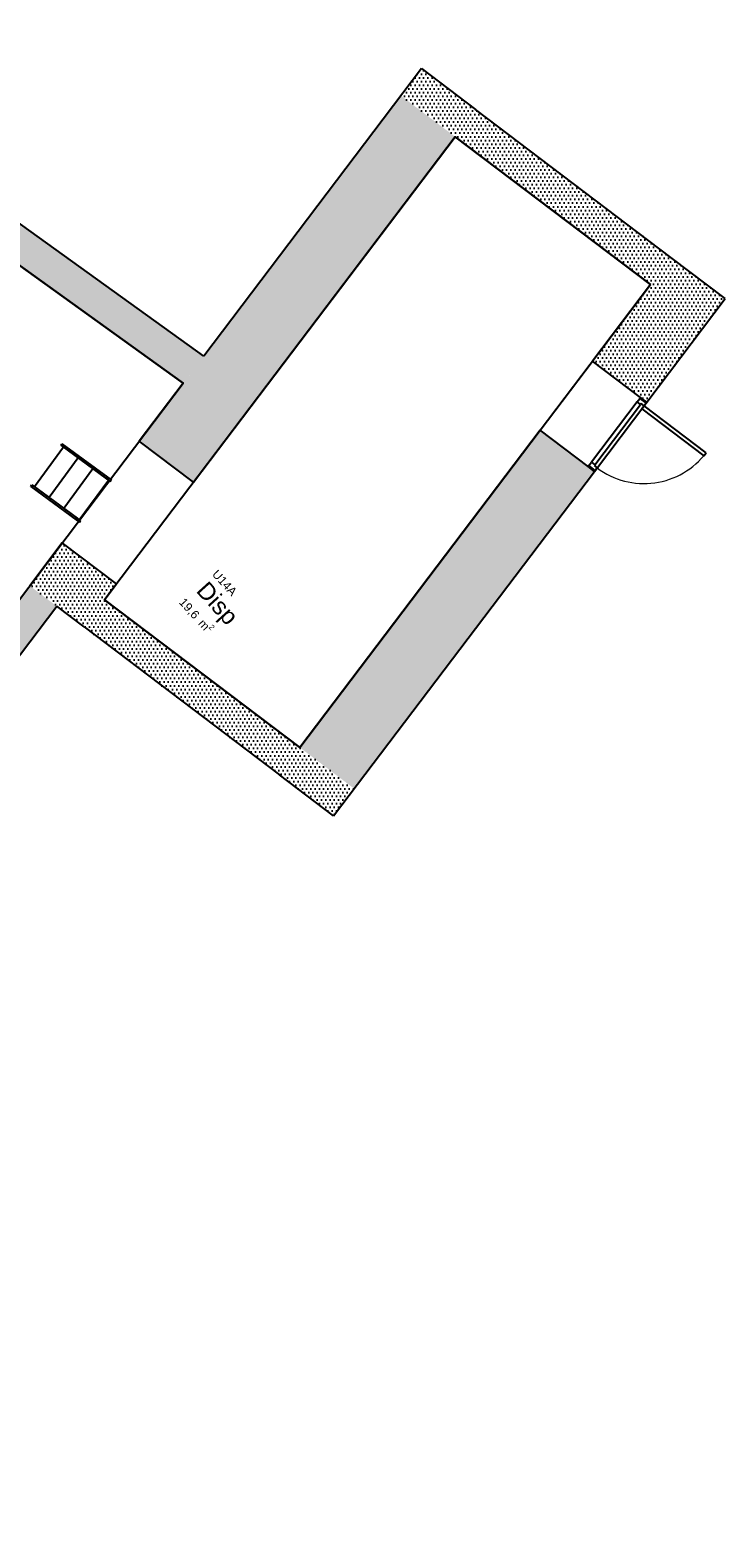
# Model space of a CAD drawing. Header units: millimetres. Extents: x 62961 to 109894, y 64087 to 106742.
# Tile 34 of 35: x 101722 to 109894, y 74916 to 92363. Entities that reach past the tile are written whole.
import ezdxf
from ezdxf.enums import TextEntityAlignment as Align

# ---------------------------------------------------------------- set-up
doc = ezdxf.new("R2010")
doc.units = ezdxf.units.MM
doc.header["$LTSCALE"] = 0.5
doc.header["$MEASUREMENT"] = 0
doc.linetypes.add('PLINE', pattern=[0])
for name, color, linetype in [('23-- Yttervegger', 7, 'Continuous'), ('23-- Yttervegger (Skravur)', 7, 'Continuous'), ('241- Bærende innervegger', 7, 'Continuous'), ('241- Bærende innervegger (Skravur)', 7, 'Continuous'), ('244- Vinduer_ dører_ foldevegger', 7, 'Continuous'), ('25- Dekke eksisterende salen(Nye konstruksjoner)', 7, 'Continuous'), ('862- M___Nettoareal', 7, 'Continuous'), ('862- M___Nettoareal(Polylinje)', 7, 'Continuous'), ('862- M___Nettoareal(Tekst)', 7, 'Continuous')]:
    doc.layers.add(name, color=color, linetype=linetype)
doc.layers.add('234- Vinduer_ dører_ porter', color=7, linetype='Continuous', lineweight=0)
doc.styles.add('GENERATED_STYLE_1', font='arial.ttf')
pattern_1 = [(0, (0, 0), (0, 86.60254), [0, -50]), (0, (25, 43.3), (0, 86.60254), [0, -50])]

# ---------------------------------------------------------------- blocks, each defined once
blk = doc.blocks.new('Scene_U14_22', base_point=(92493, 89036))
at = {"layer": '862- M___Nettoareal(Polylinje)', "linetype": 'PLINE', "flags": 128}
blk.add_lwpolyline([(84279, 92254), (84427, 91894, 0.116136), (96541, 80461), (97289, 79972), (103524, 88209), (90356, 97694), (85926, 93728)], format="xyb", close=True, dxfattribs=at)
at = {"layer": '862- M___Nettoareal(Tekst)', "style": 'GENERATED_STYLE_1'}
for tag, height, p in [('ROOM_NAME', 200, (92349, 89384)), ('ROOM_NUMBER', 100, (92465, 89513)), ('DUMMY_861', 100, (92634, 89349)), ('DUMMY_863', 100, (92116, 89219)), ('DUMMY_862', 200, (92871, 88853))]:
    blk.add_attdef(tag, text='', height=height, rotation=312.1619, dxfattribs=at).set_placement(p, align=Align.TOP_LEFT)
blk = doc.blocks.new('Disp_U14A_29', base_point=(103884, 85634))
at = {"layer": '862- M___Nettoareal(Polylinje)', "linetype": 'PLINE', "flags": 128}
blk.add_lwpolyline([(109015, 89368), (106720, 91105), (102601, 85664), (104896, 83927)], close=True, dxfattribs=at)
at = {"layer": '862- M___Nettoareal(Tekst)', "insert": (103565, 85716), "char_height": 100, "attachment_point": 1, "rotation": 312.1619, "style": 'GENERATED_STYLE_1'}
blk.add_mtext('\\A1;{\\pql;\\pt0,12050;\\fArial|b0|i0|c0|p0;\\W1.000000;19,6\\fArial|b0|i0|c0|p0;\\W1.000000;\\A1{\\H.66x;\\S^  ;}\\fArial|b0|i0|c0|p0;\\W1.000000; m\\fArial|b0|i0|c0|p0;\\W1.000000;\\A1{\\H.66x;\\S2^  ;}}', dxfattribs=at)
at = {"layer": '862- M___Nettoareal(Tekst)', "style": 'GENERATED_STYLE_1'}
for tag, height, p in [('ROOM_NUMBER', 100, (103932, 86026)), ('ROOM_NAME', 200, (103816, 85898)), ('DUMMY_863', 100, (103583, 85732)), ('DUMMY_861', 100, (104163, 85794)), ('DUMMY_862', 200, (104184, 85537))]:
    blk.add_attdef(tag, text='', height=height, rotation=312.1619, dxfattribs=at).set_placement(p, align=Align.TOP_LEFT)
blk = doc.blocks.new('Simple Door Opening[40]')
at = {"layer": '244- Vinduer_ dører_ foldevegger', "linetype": 'PLINE'}
for p, q in [((103646, 87045), (103008, 87527)), ((102741, 85849), (102103, 86331))]:
    blk.add_line(p, q, dxfattribs=at)
blk = doc.blocks.new('Dør[41]')
at = {"layer": '234- Vinduer_ dører_ porter', "linetype": 'PLINE'}
blk.add_arc((108940, 87943), 914, 232.874, 322.874, dxfattribs=at)
at = {"layer": '244- Vinduer_ dører_ foldevegger', "linetype": 'PLINE'}
for p, q in [((107718, 87655), (108334, 88468)), ((108898, 88041), (108334, 88468)), ((108859, 87989), (108322, 87280)), ((108356, 87172), (108972, 87985)), ((108360, 87251), (108897, 87960)), ((108859, 87989), (108889, 88029)), ((108897, 87960), (108859, 87989)), ((108889, 88029), (108898, 88041)), ((108889, 88029), (108963, 87973)), ((108905, 87970), (108897, 87960)), ((108972, 87985), (108898, 88041)), ((108972, 87985), (108898, 88041)), ((108972, 87985), (108898, 88041)), ((108940, 87943), (108905, 87970)), ((108940, 87943), (108913, 87908)), ((108963, 87973), (108940, 87943)), ((109668, 87392), (108940, 87943)), ((108963, 87973), (108972, 87985)), ((108913, 87908), (109642, 87356)), ((108283, 87228), (107718, 87655)), ((108292, 87240), (108283, 87228)), ((108292, 87240), (108322, 87280)), ((108365, 87184), (108292, 87240)), ((108322, 87280), (108360, 87251)), ((108360, 87251), (108353, 87241)), ((108353, 87241), (108388, 87214)), ((109642, 87356), (109668, 87392)), ((108356, 87172), (108283, 87228)), ((108356, 87172), (108283, 87228)), ((108356, 87172), (108283, 87228)), ((108365, 87184), (108356, 87172)), ((108388, 87214), (108365, 87184))]:
    blk.add_line(p, q, dxfattribs=at)
blk = doc.blocks.new('Stair 1[17]', base_point=(51000, 47000))
at = {"layer": '25- Dekke eksisterende salen(Nye konstruksjoner)', "linetype": 'PLINE'}
for p, q in [((102120, 87456), (101778, 86990)), ((102088, 87479), (102101, 87496)), ((102088, 87479), (102623, 87086)), ((102101, 87496), (102636, 87104)), ((102291, 87330), (101950, 86864)), ((102464, 87203), (102122, 86738)), ((102304, 86604), (102646, 87069)), ((102623, 87086), (102636, 87104)), ((102623, 87086), (102669, 87052)), ((102636, 87104), (102682, 87069)), ((102669, 87052), (102682, 87069)), ((101734, 86996), (101747, 87013)), ((101734, 86996), (102269, 86604)), ((101747, 87013), (102281, 86621)), ((102269, 86604), (102281, 86621)), ((102269, 86604), (102308, 86575)), ((102281, 86621), (102320, 86592)), ((102308, 86575), (102320, 86592))]:
    blk.add_line(p, q, dxfattribs=at)

msp = doc.modelspace()

# ---------------------------------------------------------------- hatches: boundary and pattern name
at = {"layer": '23-- Yttervegger (Skravur)', "linetype": 'Continuous'}
h = msp.add_hatch(dxfattribs=at)
h.set_pattern_fill('Eksisterende_konstruksjon', color=256, style=0, pattern_type=2)
h.set_pattern_definition(pattern_1)
h.paths.add_polyline_path([(86011, 64411), (102041, 85587), (101722, 85828), (85738, 64713)])
at = {"layer": '241- Bærende innervegger (Skravur)', "linetype": 'Continuous'}
h = msp.add_hatch(dxfattribs=at)
h.set_pattern_fill('Eksisterende_konstruksjon', color=256, style=0, pattern_type=2)
h.set_pattern_definition(pattern_1)
h.paths.add_polyline_path([(78507, 106228), (103524, 88209), (103766, 88528), (78811, 106503)])
h = msp.add_hatch(dxfattribs=at)
h.set_pattern_fill('Eksisterende_konstruksjon', color=256, style=0, pattern_type=2)
h.set_pattern_definition(pattern_1)
h.paths.add_polyline_path([(106082, 91588), (106720, 91105), (106324, 91907)])
h = msp.add_hatch(dxfattribs=at)
h.set_pattern_fill('Eksisterende_konstruksjon', color=256, style=0, pattern_type=2)
h.set_pattern_definition(pattern_1)
h.paths.add_polyline_path([(106961, 91424), (106324, 91907), (106720, 91105)])
h = msp.add_hatch(dxfattribs=at)
h.set_pattern_fill('Eksisterende_konstruksjon', color=256, style=0, pattern_type=2)
h.set_pattern_definition(pattern_1)
h.paths.add_polyline_path([(106082, 91588), (103008, 87527), (103646, 87045), (106720, 91105)])
h = msp.add_hatch(dxfattribs=at)
h.set_pattern_fill('Eksisterende_konstruksjon', color=256, style=0, pattern_type=2)
h.set_pattern_definition(pattern_1)
h.paths.add_polyline_path([(106720, 91105), (109015, 89368), (109256, 89687), (106961, 91424)])
h = msp.add_hatch(dxfattribs=at)
h.set_pattern_fill('Eksisterende_konstruksjon', color=256, style=0, pattern_type=2)
h.set_pattern_definition(pattern_1)
h.paths.add_polyline_path([(109015, 89368), (109894, 89204), (109256, 89687)])
h = msp.add_hatch(dxfattribs=at)
h.set_pattern_fill('Eksisterende_konstruksjon', color=256, style=0, pattern_type=2)
h.set_pattern_definition(pattern_1)
h.paths.add_polyline_path([(109015, 89368), (108334, 88468), (108972, 87985), (109653, 88885)])
h = msp.add_hatch(dxfattribs=at)
h.set_pattern_fill('Eksisterende_konstruksjon', color=256, style=0, pattern_type=2)
h.set_pattern_definition(pattern_1)
h.paths.add_polyline_path([(109015, 89368), (109653, 88885), (109894, 89204)])
h = msp.add_hatch(dxfattribs=at)
h.set_pattern_fill('Eksisterende_konstruksjon', color=256, style=0, pattern_type=2)
h.set_pattern_definition(pattern_1)
h.paths.add_polyline_path([(104896, 83927), (105534, 83444), (108356, 87172), (107718, 87655)])
h = msp.add_hatch(dxfattribs=at)
h.set_pattern_fill('Eksisterende_konstruksjon', color=256, style=0, pattern_type=2)
h.set_pattern_definition(pattern_1)
h.paths.add_polyline_path([(101722, 85828), (102360, 85345), (102741, 85849), (102103, 86331)])
h = msp.add_hatch(dxfattribs=at)
h.set_pattern_fill('Eksisterende_konstruksjon', color=256, style=0, pattern_type=2)
h.set_pattern_definition(pattern_1)
h.paths.add_polyline_path([(104896, 83927), (102601, 85664), (102360, 85345), (104655, 83608)])
h = msp.add_hatch(dxfattribs=at)
h.set_pattern_fill('Eksisterende_konstruksjon', color=256, style=0, pattern_type=2)
h.set_pattern_definition(pattern_1)
h.paths.add_polyline_path([(104896, 83927), (104655, 83608), (105293, 83125)])
h = msp.add_hatch(dxfattribs=at)
h.set_pattern_fill('Eksisterende_konstruksjon', color=256, style=0, pattern_type=2)
h.set_pattern_definition(pattern_1)
h.paths.add_polyline_path([(104896, 83927), (105293, 83125), (105534, 83444)])

# ---------------------------------------------------------------- linework, layer by layer
at = {"layer": '23-- Yttervegger', "linetype": 'PLINE', "flags": 128}
msp.add_lwpolyline([(86011, 64411), (102041, 85587)], dxfattribs=at)
at = {"layer": '241- Bærende innervegger', "linetype": 'PLINE'}
for p, q in [((108898, 88041), (108334, 88468)), ((108972, 87985), (108898, 88041)), ((108283, 87228), (107718, 87655)), ((103646, 87045), (103008, 87527)), ((108356, 87172), (108283, 87228)), ((102741, 85849), (102103, 86331))]:
    msp.add_line(p, q, dxfattribs=at)
at = {"layer": '241- Bærende innervegger', "linetype": 'PLINE', "flags": 128}
for points in [[(103766, 88528), (78811, 106503)], [(89049, 98636), (103524, 88209)], [(106324, 91907), (103766, 88528)], [(106324, 91907), (106961, 91424)], [(109256, 89687), (106961, 91424)], [(103646, 87045), (106720, 91105)], [(106720, 91105), (109015, 89368)], [(109894, 89204), (109256, 89687)], [(109015, 89368), (108334, 88468)], [(108972, 87985), (109894, 89204)], [(103524, 88209), (103008, 87527)], [(107718, 87655), (104896, 83927)], [(105293, 83125), (108356, 87172)], [(102103, 86331), (101722, 85828)], [(102601, 85664), (102741, 85849)], [(102360, 85345), (102041, 85587)], [(104896, 83927), (102601, 85664)], [(102360, 85345), (104655, 83608)], [(105293, 83125), (104655, 83608)]]:
    msp.add_lwpolyline(points, dxfattribs=at)

# ---------------------------------------------------------------- block references
at = {"layer": '244- Vinduer_ dører_ foldevegger', "linetype": 'PLINE'}
for name in ['Dør[41]', 'Simple Door Opening[40]']:
    msp.add_blockref(name, (0, 0), dxfattribs=at)
at = {"layer": '25- Dekke eksisterende salen(Nye konstruksjoner)', "linetype": 'PLINE'}
msp.add_blockref('Stair 1[17]', (51000, 47000), dxfattribs=at)
at = {"layer": '862- M___Nettoareal', "linetype": 'Continuous'}
msp.add_blockref('Scene_U14_22', (92493, 89036), dxfattribs=at)
ref = msp.add_blockref('Disp_U14A_29', (103884, 85634), dxfattribs=at)
ref.add_attrib('ROOM_NAME', 'Disp', dxfattribs={"layer": '862- M___Nettoareal(Tekst)', "color": 7, "height": 200, "rotation": 312.1619, "style": 'GENERATED_STYLE_1'}).set_placement((103816, 85898), align=Align.TOP_LEFT)
ref.add_attrib('ROOM_NUMBER', 'U14A', dxfattribs={"layer": '862- M___Nettoareal(Tekst)', "color": 7, "height": 100, "rotation": 312.1619, "style": 'GENERATED_STYLE_1'}).set_placement((103932, 86026), align=Align.TOP_LEFT)

doc.saveas('drawing.dxf')
